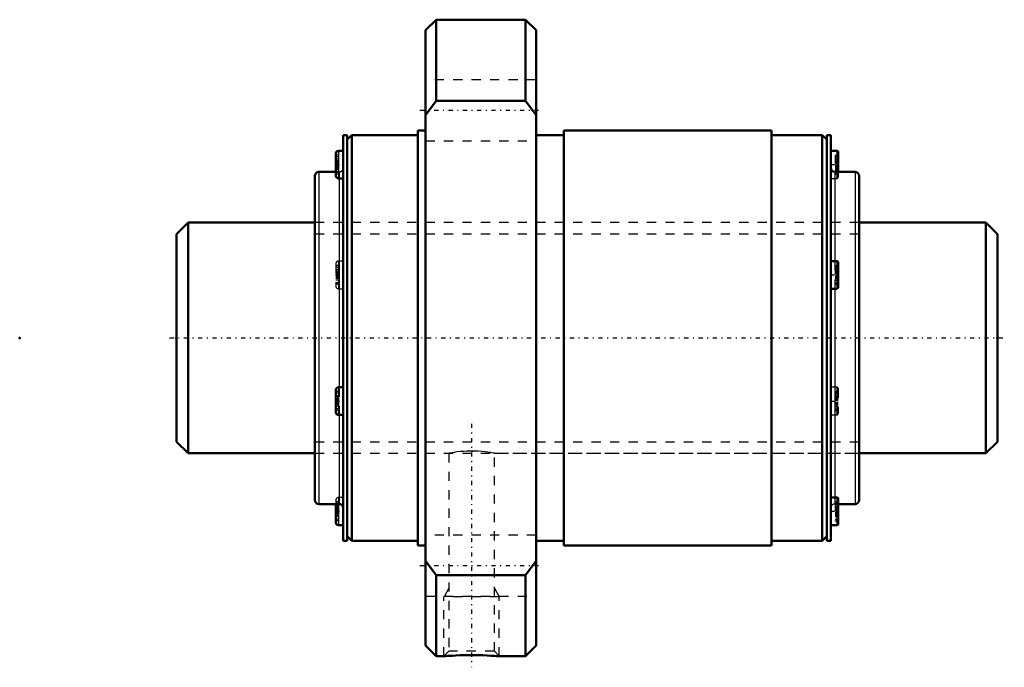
# Model space of a CAD drawing. Header units: millimetres. Extents: x -17 to 90, y -36 to 34.
import ezdxf

# ---------------------------------------------------------------- set-up
doc = ezdxf.new("R2010")
doc.units = ezdxf.units.MM
doc.linetypes.add('Center', pattern=[1.5, 0.45, -0.5, 0.05, -0.5])
doc.linetypes.add('Dashed', pattern=[2, 1, -1])
for name, color, linetype, lineweight in [('2d ConnectionPoints', 7, 'Continuous', 50), ('AM_0', 7, 'Continuous', 50), ('AM_4', 3, 'Continuous', 25), ('AM_5', 3, 'Continuous', 25), ('AM_7', 7, 'Center', 25), ('AM_9', 6, 'Dashed', 25)]:
    doc.layers.add(name, color=color, linetype=linetype, lineweight=lineweight)

# ---------------------------------------------------------------- blocks, each defined once
blk = doc.blocks.new('1_WTF2550_2ZZ_Nut_0_in_WTF2550_2ZZ_89LC7T_000_rev_0')
at = {"layer": 'AM_0'}
for p, q in [((28.15, 34.5), (27, 33.35)), ((37.85, 34.5), (28.15, 34.5)), ((28.15, 34.5), (28.15, 25.71)), ((39, 33.35), (37.85, 34.5)), ((37.85, 34.5), (37.85, 25.71)), ((27, 33.35), (27, -33.35)), ((39, 33.35), (39, -33.35)), ((27, 24.15), (28.15, 25.71)), ((28.15, 25.71), (37.85, 25.71)), ((37.85, 25.71), (39, 24.15)), ((27, 22.5), (26.15, 22.5)), ((26.15, 22.5), (26.15, -22.5)), ((64.5, 22.5), (42, 22.5)), ((42, 22.5), (42, -22.5)), ((64.5, 22.5), (64.5, -22.5)), ((18.5, 22), (18.07, 22)), ((18.07, 22), (18.07, -22)), ((19, 22), (18.5, 21.5)), ((18.5, 22), (18.5, -22)), ((26.15, 22), (19, 22)), ((19, 22), (19, -22)), ((42, 22), (39, 22)), ((70, 22), (64.5, 22)), ((70.5, 21.5), (70, 22)), ((70, 22), (70, -22)), ((70.93, 22), (70.5, 22)), ((70.5, 22), (70.5, -22)), ((70.93, 22), (70.93, -22)), ((18.07, 20.29), (17.57, 20.29)), ((71.58, 20.29), (70.93, 20.29)), ((17.27, 19.99), (17.27, 17.59)), ((71.73, 20.14), (71.73, 18)), ((15, 17.57), (15, -17.57)), ((17.27, 18), (15.43, 18)), ((17.57, 17.29), (18.07, 17.29)), ((73.57, 18), (71.36, 18)), ((74, 17.57), (74, -17.57)), ((71.58, 8.34), (70.93, 8.34)), ((71.73, 8.19), (71.73, 5.49)), ((70.93, 5.34), (71.58, 5.34)), ((17.27, -5.64), (17.27, -8.04)), ((18.07, -5.34), (17.57, -5.34)), ((17.57, -8.34), (18.07, -8.34)), ((15.43, -18), (17.64, -18)), ((17.27, -18), (17.27, -19.99)), ((71.58, -17.29), (70.93, -17.29)), ((71.73, -17.44), (71.73, -20.14)), ((71.73, -18), (73.57, -18)), ((17.57, -20.29), (18.07, -20.29)), ((70.93, -20.29), (71.58, -20.29)), ((18.07, -22), (18.5, -22)), ((18.5, -21.5), (19, -22)), ((19, -22), (26.15, -22)), ((39, -22), (42, -22)), ((64.5, -22), (70, -22)), ((70, -22), (70.5, -21.5)), ((70.5, -22), (70.93, -22)), ((26.15, -22.5), (27, -22.5)), ((42, -22.5), (64.5, -22.5)), ((28.15, -25.71), (27, -24.15)), ((39, -24.15), (37.85, -25.71)), ((37.85, -25.71), (28.15, -25.71)), ((28.15, -25.71), (28.15, -34.5)), ((37.85, -25.71), (37.85, -34.5)), ((27, -33.35), (28.15, -34.5)), ((37.85, -34.5), (39, -33.35)), ((28.15, -34.5), (29, -34.5)), ((34.99, -34.5), (37.85, -34.5))]:
    blk.add_line(p, q, dxfattribs=at)
blk.add_lwpolyline([(29, -34.5), (29.04, -34.5), (29.15, -34.49), (29.34, -34.47), (29.6, -34.46), (29.92, -34.44), (30.3, -34.42), (30.73, -34.4), (31.2, -34.39), (31.71, -34.38), (32.22, -34.38), (32.74, -34.39), (33.23, -34.4), (33.7, -34.42), (34.09, -34.44), (34.44, -34.46), (34.7, -34.48), (34.89, -34.49), (34.98, -34.5), (35, -34.5)], dxfattribs=at)
for centre, radius, start, end in [((17.57, 19.99), 0.3, 90, 180), ((71.58, 20.14), 0.15, 0, 90), ((71.36, 18.43), 0.43, 180, 270), ((15.43, 17.57), 0.43, 90, 180), ((17.57, 17.59), 0.3, 180, 270), ((73.57, 17.57), 0.43, 360, 90), ((71.58, 8.19), 0.15, 0, 90), ((71.58, 5.49), 0.15, 270, 360), ((17.57, -5.64), 0.3, 90, 180), ((17.57, -8.04), 0.3, 180, 270), ((15.43, -17.57), 0.43, 180, 270), ((17.64, -18.43), 0.43, 0, 90), ((71.58, -17.44), 0.15, 0, 90), ((73.57, -17.57), 0.43, 270, 0), ((17.57, -19.99), 0.3, 180, 270), ((71.58, -20.14), 0.15, 270, 360)]:
    blk.add_arc(centre, radius, start, end, dxfattribs=at)
at = {"layer": 'AM_4'}
for p, q in [((17.57, 20.29), (17.57, 17.29)), ((71.58, 20.29), (71.58, 18)), ((15.43, 18), (15.43, -18)), ((17.64, 17.29), (17.64, -5.34)), ((71.36, 18), (71.36, 8.34)), ((73.57, 18), (73.57, -18)), ((71.58, 8.34), (71.58, 5.34)), ((71.36, 5.34), (71.36, -17.29)), ((17.57, -5.34), (17.57, -8.34)), ((17.64, -8.34), (17.64, -18)), ((17.57, -18), (17.57, -20.29)), ((71.58, -17.29), (71.58, -20.29))]:
    blk.add_line(p, q, dxfattribs=at)
at = {"layer": 'AM_5', "linetype": 'Dashed'}
for p, q in [((29.54, -27.11), (29, -28.05)), ((34.46, -27.11), (35, -28.05)), ((35, -28.05), (29, -28.05)), ((29, -34.5), (29, -28.05)), ((35, -34.5), (35, -28.05))]:
    blk.add_line(p, q, dxfattribs=at)
at = {"layer": 'AM_7'}
for p, q in [((26.4, 24.68), (39.6, 24.68)), ((17.23, 18.79), (18.11, 18.79)), ((70.89, 18.79), (71.77, 18.79)), ((17.23, 6.84), (18.11, 6.84)), ((70.89, 6.84), (71.77, 6.84)), ((17.23, -6.84), (18.11, -6.84)), ((70.89, -6.84), (71.77, -6.84)), ((32, -9.3), (32, -35.7)), ((17.23, -18.79), (18.11, -18.79)), ((70.89, -18.79), (71.77, -18.79)), ((26.4, -24.68), (39.6, -24.68))]:
    blk.add_line(p, q, dxfattribs=at)
at = {"layer": 'AM_9'}
for p, q in [((39, 27.98), (27, 27.98)), ((27, 21.38), (39, 21.38)), ((17.57, 19.82), (17.27, 19.82)), ((17.57, 19.65), (17.27, 19.65)), ((17.57, 19.37), (17.27, 19.37)), ((71.43, 19.82), (71.73, 19.82)), ((71.43, 19.82), (71.43, 17.77)), ((71.43, 19.65), (71.73, 19.65)), ((71.43, 19.37), (71.73, 19.37)), ((17.57, 19.21), (17.27, 19.21)), ((17.57, 19.15), (17.27, 19.15)), ((17.27, 19.14), (17.57, 19.14)), ((17.57, 19.04), (17.27, 19.04)), ((17.57, 18.91), (17.27, 18.91)), ((17.57, 18.9), (17.27, 18.9)), ((17.57, 18.69), (17.27, 18.69)), ((17.57, 18.68), (17.27, 18.68)), ((17.57, 18.55), (17.27, 18.55)), ((17.57, 18.45), (17.27, 18.45)), ((17.57, 18.44), (17.27, 18.44)), ((17.57, 18.38), (17.27, 18.38)), ((17.57, 18.22), (17.27, 18.22)), ((71.43, 19.21), (71.73, 19.21)), ((71.43, 19.15), (71.73, 19.15)), ((71.43, 19.14), (71.73, 19.14)), ((71.43, 19.04), (71.73, 19.04)), ((71.43, 18.91), (71.73, 18.91)), ((71.43, 18.9), (71.73, 18.9)), ((71.43, 18.69), (71.73, 18.69)), ((71.43, 18.68), (71.73, 18.68)), ((71.43, 18.55), (71.73, 18.55)), ((71.73, 18.45), (71.43, 18.45)), ((71.43, 18.44), (71.73, 18.44)), ((71.43, 18.38), (71.73, 18.38)), ((71.43, 18.22), (71.73, 18.22)), ((17.64, 18), (17.27, 18)), ((17.57, 17.94), (17.27, 17.94)), ((17.57, 17.77), (17.27, 17.77)), ((17.64, 18), (17.64, 17.29)), ((70.93, 17.29), (71.58, 17.29)), ((71.43, 17.94), (71.73, 17.94)), ((71.43, 17.77), (71.73, 17.77)), ((71.58, 18), (71.58, 17.29)), ((71.73, 18), (71.73, 17.44)), ((74, 12.5), (15, 12.5)), ((17.27, 8.04), (17.27, 5.64)), ((17.57, 7.87), (17.27, 7.87)), ((17.57, 7.69), (17.27, 7.69)), ((18.07, 8.34), (17.57, 8.34)), ((17.57, 8.34), (17.57, 5.34)), ((71.36, 8.34), (71.36, 5.34)), ((71.43, 7.87), (71.73, 7.87)), ((71.43, 7.87), (71.43, 5.82)), ((71.43, 7.69), (71.73, 7.69)), ((17.57, 7.42), (17.27, 7.42)), ((17.57, 7.25), (17.27, 7.25)), ((17.57, 7.2), (17.27, 7.2)), ((17.27, 7.19), (17.57, 7.19)), ((17.57, 7.08), (17.27, 7.08)), ((17.57, 6.96), (17.27, 6.96)), ((17.57, 6.95), (17.27, 6.95)), ((17.57, 6.73), (17.27, 6.73)), ((17.57, 6.73), (17.27, 6.73)), ((17.57, 6.6), (17.27, 6.6)), ((17.57, 6.49), (17.27, 6.49)), ((17.57, 6.49), (17.27, 6.49)), ((17.57, 6.43), (17.27, 6.43)), ((71.43, 7.42), (71.73, 7.42)), ((71.43, 7.25), (71.73, 7.25)), ((71.43, 7.2), (71.73, 7.2)), ((71.43, 7.19), (71.73, 7.19)), ((71.43, 7.08), (71.73, 7.08)), ((71.43, 6.96), (71.73, 6.96)), ((71.43, 6.95), (71.73, 6.95)), ((71.43, 6.73), (71.73, 6.73)), ((71.43, 6.73), (71.73, 6.73)), ((71.43, 6.6), (71.73, 6.6)), ((71.43, 6.49), (71.73, 6.49)), ((71.73, 6.49), (71.43, 6.49)), ((71.43, 6.43), (71.73, 6.43)), ((17.57, 6.26), (17.27, 6.26)), ((17.57, 5.99), (17.27, 5.99)), ((17.57, 5.82), (17.27, 5.82)), ((17.57, 5.34), (18.07, 5.34)), ((71.43, 6.26), (71.73, 6.26)), ((71.43, 5.99), (71.73, 5.99)), ((71.43, 5.82), (71.73, 5.82)), ((17.57, -5.82), (17.27, -5.82)), ((17.57, -5.99), (17.27, -5.99)), ((17.57, -6.26), (17.27, -6.26)), ((17.64, -5.34), (17.64, -8.34)), ((71.58, -5.34), (70.93, -5.34)), ((71.43, -5.82), (71.73, -5.82)), ((71.43, -5.82), (71.43, -7.87)), ((71.43, -5.99), (71.73, -5.99)), ((71.43, -6.26), (71.73, -6.26)), ((71.58, -5.34), (71.58, -8.34)), ((71.73, -5.49), (71.73, -8.19)), ((17.57, -6.43), (17.27, -6.43)), ((17.57, -6.49), (17.27, -6.49)), ((17.27, -6.49), (17.57, -6.49)), ((17.57, -6.6), (17.27, -6.6)), ((17.57, -6.73), (17.27, -6.73)), ((17.57, -6.73), (17.27, -6.73)), ((17.57, -6.95), (17.27, -6.95)), ((17.57, -6.96), (17.27, -6.96)), ((17.57, -7.08), (17.27, -7.08)), ((17.57, -7.19), (17.27, -7.19)), ((17.57, -7.2), (17.27, -7.2)), ((17.57, -7.25), (17.27, -7.25)), ((17.57, -7.42), (17.27, -7.42)), ((71.43, -6.43), (71.73, -6.43)), ((71.43, -6.49), (71.73, -6.49)), ((71.43, -6.49), (71.73, -6.49)), ((71.43, -6.6), (71.73, -6.6)), ((71.43, -6.73), (71.73, -6.73)), ((71.43, -6.73), (71.73, -6.73)), ((71.43, -6.95), (71.73, -6.95)), ((71.43, -6.96), (71.73, -6.96)), ((71.43, -7.08), (71.73, -7.08)), ((71.73, -7.19), (71.43, -7.19)), ((71.43, -7.2), (71.73, -7.2)), ((71.43, -7.25), (71.73, -7.25)), ((71.43, -7.42), (71.73, -7.42)), ((17.57, -7.69), (17.27, -7.69)), ((17.57, -7.87), (17.27, -7.87)), ((70.93, -8.34), (71.58, -8.34)), ((71.43, -7.69), (71.73, -7.69)), ((71.43, -7.87), (71.73, -7.87)), ((15, -12.5), (29.54, -12.5)), ((29.54, -12.5), (29.54, -33.96)), ((31.96, -12.26), (32.15, -12.26)), ((34.45, -12.5), (74, -12.5)), ((34.46, -33.96), (34.46, -12.5)), ((17.27, -17.59), (17.27, -18)), ((17.57, -17.77), (17.27, -17.77)), ((17.57, -17.94), (17.27, -17.94)), ((18.07, -17.29), (17.57, -17.29)), ((17.57, -17.29), (17.57, -18)), ((71.36, -17.29), (71.36, -18)), ((71.36, -18), (71.73, -18)), ((71.43, -17.77), (71.73, -17.77)), ((71.43, -17.77), (71.43, -19.82)), ((71.43, -17.94), (71.73, -17.94)), ((17.57, -18.22), (17.27, -18.22)), ((17.57, -18.38), (17.27, -18.38)), ((17.57, -18.44), (17.27, -18.44)), ((17.27, -18.45), (17.57, -18.45)), ((17.57, -18.55), (17.27, -18.55)), ((17.57, -18.68), (17.27, -18.68)), ((17.57, -18.69), (17.27, -18.69)), ((17.57, -18.9), (17.27, -18.9)), ((17.57, -18.91), (17.27, -18.91)), ((17.57, -19.04), (17.27, -19.04)), ((17.57, -19.14), (17.27, -19.14)), ((17.57, -19.15), (17.27, -19.15)), ((17.57, -19.21), (17.27, -19.21)), ((71.43, -18.22), (71.73, -18.22)), ((71.43, -18.38), (71.73, -18.38)), ((71.43, -18.44), (71.73, -18.44)), ((71.43, -18.45), (71.73, -18.45)), ((71.43, -18.55), (71.73, -18.55)), ((71.43, -18.68), (71.73, -18.68)), ((71.43, -18.69), (71.73, -18.69)), ((71.43, -18.9), (71.73, -18.9)), ((71.43, -18.91), (71.73, -18.91)), ((71.43, -19.04), (71.73, -19.04)), ((71.73, -19.14), (71.43, -19.14)), ((71.43, -19.15), (71.73, -19.15)), ((71.43, -19.21), (71.73, -19.21)), ((17.57, -19.37), (17.27, -19.37)), ((17.57, -19.65), (17.27, -19.65)), ((17.57, -19.82), (17.27, -19.82)), ((71.43, -19.37), (71.73, -19.37)), ((71.43, -19.65), (71.73, -19.65)), ((71.43, -19.82), (71.73, -19.82)), ((39, -21.38), (27, -21.38)), ((27, -27.98), (39, -27.98)), ((29.54, -33.96), (29, -34.5)), ((34.46, -33.96), (29.54, -33.96)), ((35, -34.5), (34.46, -33.96))]:
    blk.add_line(p, q, dxfattribs=at)
blk.add_lwpolyline([(34.46, -12.5), (34.44, -12.5), (34.37, -12.48), (34.23, -12.46), (34.03, -12.42), (33.77, -12.38), (33.46, -12.34), (33.1, -12.3), (32.72, -12.28), (32.3, -12.26), (31.9, -12.26), (31.49, -12.27), (31.1, -12.29), (30.74, -12.32), (30.41, -12.36), (30.11, -12.4), (29.88, -12.44), (29.7, -12.47), (29.59, -12.49), (29.54, -12.5), (29.54, -12.5)], dxfattribs=at)
for centre, radius, start, end in [((17.64, 18.43), 0.43, 270, 0), ((71.58, 17.44), 0.15, 270, 360), ((17.57, 8.04), 0.3, 90, 180), ((17.57, 5.64), 0.3, 180, 270), ((71.58, -5.49), 0.15, 0, 90), ((71.58, -8.19), 0.15, 270, 360), ((17.57, -17.59), 0.3, 90, 180), ((71.36, -18.43), 0.43, 90, 180)]:
    blk.add_arc(centre, radius, start, end, dxfattribs=at)
blk = doc.blocks.new('2_WTF2550_20ZZ0_Shaft_0_in_WTF2550_2ZZ_89LC7T_000_rev_0')
at = {"layer": 'AM_0'}
for p, q in [((1.25, 12.5), (0, 11.25)), ((15, 12.5), (1.25, 12.5)), ((1.25, 12.5), (1.25, -12.5)), ((87.75, 12.5), (74, 12.5)), ((89, 11.25), (87.75, 12.5)), ((87.75, 12.5), (87.75, -12.5)), ((0, 11.25), (0, -11.25)), ((89, 11.25), (89, -11.25)), ((0, -11.25), (1.25, -12.5)), ((87.75, -12.5), (89, -11.25)), ((1.25, -12.5), (15, -12.5)), ((74, -12.5), (87.75, -12.5))]:
    blk.add_line(p, q, dxfattribs=at)
at = {"layer": 'AM_5', "linetype": 'Dashed'}
for p, q in [((15, 11.273), (74, 11.273)), ((15, -11.273), (74, -11.273))]:
    blk.add_line(p, q, dxfattribs=at)
at = {"layer": 'AM_7'}
blk.add_line((-0.75, 0), (89.75, 0), dxfattribs=at)
at = {"layer": 'AM_9'}
for p, q in [((74, 12.5), (15, 12.5)), ((15, -12.5), (74, -12.5))]:
    blk.add_line(p, q, dxfattribs=at)

msp = doc.modelspace()

# ---------------------------------------------------------------- linework, layer by layer
at = {"layer": '2d ConnectionPoints'}
for p in [(-17, 0), (0, 0), (89, 0)]:
    msp.add_point(p, dxfattribs=at)

# ---------------------------------------------------------------- block references
for name in ['1_WTF2550_2ZZ_Nut_0_in_WTF2550_2ZZ_89LC7T_000_rev_0', '2_WTF2550_20ZZ0_Shaft_0_in_WTF2550_2ZZ_89LC7T_000_rev_0']:
    msp.add_blockref(name, (0, 0))

doc.saveas('drawing.dxf')
